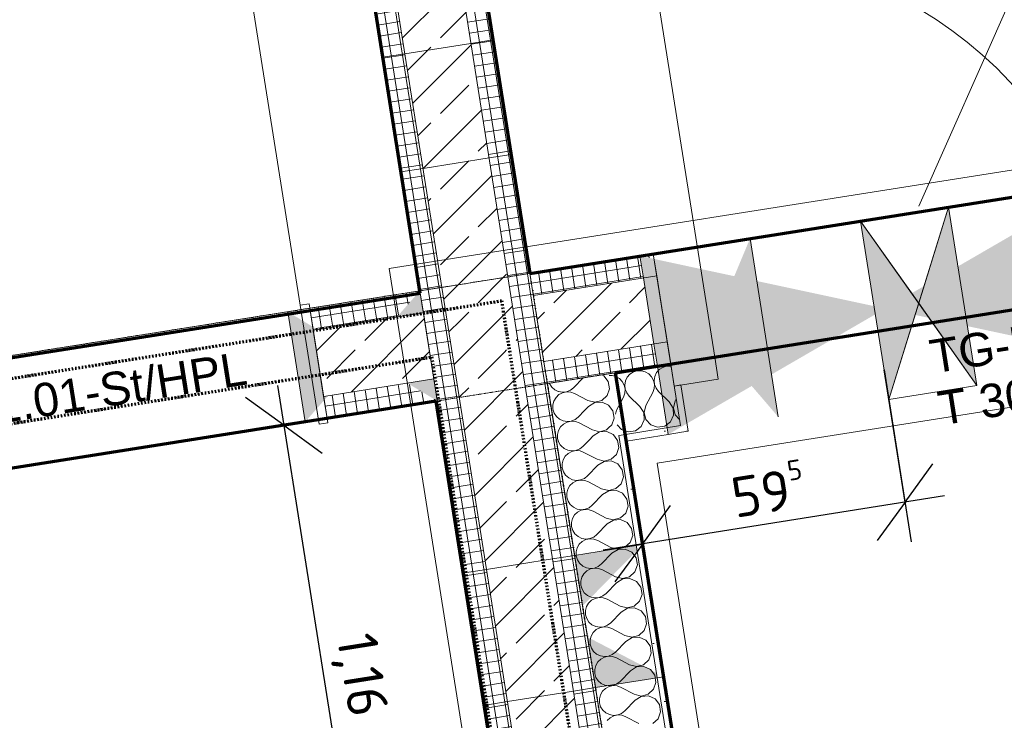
# Model space of a CAD drawing. Header units: millimetres. Extents: x 1523 to 74423, y -42059 to 10268.
# Tile 40 of 77: x 39828 to 42036, y -23295 to -21724. Entities that reach past the tile are written whole.
import ezdxf

# ---------------------------------------------------------------- set-up
doc = ezdxf.new("R2010")
doc.units = ezdxf.units.MM
for name, pattern in [('_Projekt 07 -  _  -  _  -  _  -', [7.5, 3.5, -2, 0, -2]), ('CAx_nichtHalbton', [20001.0584, 10000, -0.5292, 10000, -0.5292]), ('IMPORT-STRICHPUNKT _7_', [20, 10, -5, 0, -5]), ('Verdeckt 2x', [3.572, 2.3813, -1.1907])]:
    doc.linetypes.add(name, pattern=pattern)
for name, color, linetype, lineweight, true_color in [('90 A--Achsraster _1_50_', 7, 'IMPORT-STRICHPUNKT _7_', 13, 0x656565), ('AD', 1, 'Continuous', 13, 0xff0000), ('Neubau_10 A--Wand innen _tragend_', 7, 'Continuous', 13, 0x656565), ('Neubau_20 A--Gründungsbelag', 7, 'Continuous', 13, 0x656565), ('Sockelbeschichtung Sprühnebel', 7, 'Continuous', 13, 0x656565), ('Xref_706_5_--_ÜP_-1_000_16_Übersichtsplan UG_IFC 2025_01_13_dwg', 7, 'Continuous', 13, 0x767676), ('XX', 7, 'Continuous', 18, 0x804040)]:
    doc.layers.add(name, color=color, linetype=linetype, lineweight=lineweight, true_color=true_color)
for name, color, linetype, lineweight in [('AD_Detail', 7, 'Continuous', 13), ('Ax-50_BM-Bem', 7, 'Continuous', 9), ('Ax_BM-Bem', 7, 'Continuous', 9), ('GB_HLS-OBJ', 7, 'Continuous', 18), ('M-EQPM-___-IDEN', 7, 'Continuous', 9)]:
    doc.layers.add(name, color=color, linetype=linetype, lineweight=lineweight)
doc.styles.add('Arial', font='arial.ttf', dxfattribs={"height": 75})
doc.styles.add('ISOCPEUR_2', font='isocpeur.ttf', dxfattribs={"height": 90})
doc.dimstyles.new('KI_1_8_mm_Isocpeur__cm_m__Aufrundung_auf_5_mm_ELT_Gesamtbemaßung', dxfattribs={"dimscale": 304.8, "dimtxt": 89.638306, "dimasz": 0.492126, "dimexe": 0.295276, "dimexo": 0.0625, "dimgap": 0.049213, "dimtad": 1, "dimdec": 1, "dimlfac": 0.1, "dimrnd": 0.5, "dimdsep": 46, "dimtxsty": 'ISOCPEUR_2', "dimblk1": 'OBLIQUE', "dimblk2": 'OBLIQUE', "dimsah": 1, "dimcen": 0.09, "dimdle": 0.295276, "dimadec": 0, "dimazin": 0, "dimtfac": 1, "dimtdec": 4, "dimtix": 1, "dimtmove": 0, "dimatfit": 3, "dimfxl": 0.984252, "dimfxlon": 1, "dimtvp": 1, "dimtfill": 1, "dimtolj": 1, "dimtzin": 0, "dimlwd": 25, "dimlwe": 25, "dimarcsym": 2})
doc.dimstyles.new('KI_1_8_mm_Isocpeur__cm_m__Aufrundung_auf_5_mm_ELT_Gesamtbemaßung_1', dxfattribs={"dimscale": 304.8, "dimtxt": 89.638306, "dimasz": 0.492126, "dimexe": 0.295276, "dimexo": 0.0625, "dimgap": 0.049213, "dimtad": 1, "dimlfac": 0.001, "dimrnd": 0.005, "dimzin": 0, "dimdsep": 46, "dimtxsty": 'ISOCPEUR_2', "dimblk1": 'OBLIQUE', "dimblk2": 'OBLIQUE', "dimsah": 1, "dimcen": 0.09, "dimdle": 0.295276, "dimadec": 0, "dimazin": 0, "dimtfac": 1, "dimtdec": 4, "dimtix": 1, "dimtmove": 0, "dimatfit": 3, "dimfxl": 0.984252, "dimfxlon": 1, "dimtvp": 1, "dimtfill": 1, "dimtolj": 1, "dimtzin": 0, "dimlwd": 25, "dimlwe": 25, "dimarcsym": 2})
pattern_1 = [(185.336, (0, 0), (-2.324905, 24.8916616), []), (275.336, (0, 0), (24.8916616, 2.324905), [])]
pattern_2 = [(131.336, (0, 0), (90.10192, 79.25683), []), (131.336, (-45.05, -39.63), (90.10192, 79.25683), [90, -30])]
pattern_3 = [(95.336, (0, 0), (24.8916616, 2.324905), []), (185.336, (0, 0), (-2.324905, 24.8916616), [])]
pattern_4 = [(86.336, (0, 0), (-86.42598, 5.53439), [0, -50]), (86.336, (-41.615, 27.72), (-86.42598, 5.53439), [0, -50])]

# ---------------------------------------------------------------- blocks, each defined once
blk = doc.blocks.new('SuD_WD_RB Allgemein - SuD_WD_RB Allgemein-38592262-SuD_-1UG gesamt Plot  - Blatt 1')
at = {"layer": 'AD', "lineweight": 18}
blk.add_hatch(color=256, dxfattribs=at).paths.add_polyline_path([(0, -100), (-202.5, 0), (-405, -100)])
at = {"layer": 'AD_Detail', "lineweight": 18, "true_color": 0xff0000}
blk.add_hatch(color=1, dxfattribs=at).paths.add_polyline_path([(0, 100), (-405, 100), (-202.5, 0)])
at = {"layer": 'AD', "color": 7}
for p, q in [((-405, -100), (0, 100)), ((-405, 100), (0, -100)), ((-405, -100), (-405, 100)), ((-405, 100), (0, 100)), ((0, 100), (0, -100)), ((0, -100), (-405, -100))]:
    blk.add_line(p, q, dxfattribs=at)
at = {"layer": 'AD_Detail'}
for p, q in [((0, 100), (-405, 100)), ((-405, 100), (-202.5, 0)), ((-202.5, 0), (0, 100)), ((-202.5, 0), (-405, -100)), ((0, -100), (-202.5, 0)), ((-405, -100), (0, -100))]:
    blk.add_line(p, q, dxfattribs=at)
blk = doc.blocks.new('Xref_706_5_--_ÜP_-1_000_11_Übersichtsplan UG_IFC 2024_09_30_dwg__X81-41959647-SuD_-1UG gesamt Plot  - Blatt 1')
at = {"layer": 'Neubau_10 A--Wand innen _tragend_', "color": 9, "true_color": 0xcbcbcb, "flags": 128}
for points in [[(12770.4, -89115.2), (12773, -89110.9), (12786.9, -89102.6), (12803.1, -89101.8), (12817.8, -89108.8), (12827.4, -89121.9), (12829.7, -89138), (12824.1, -89153.2), (12805.3, -89180.8), (12801.3, -89189), (12799.6, -89198.1), (12800.5, -89207.2), (12801.8, -89210.7)], [(12890.2, -89113.7), (12884.4, -89105.7), (12869.7, -89098.7), (12853.5, -89099.5), (12839.5, -89107.8), (12831.2, -89121.7), (12830.4, -89137.9), (12837.4, -89152.6), (12845.6, -89162.6)], [(12796.6, -89216.5), (12796.8, -89216.1), (12799.3, -89207.3), (12799.3, -89198.1), (12796.8, -89189.3), (12792, -89181.4), (12772.4, -89157.6)], [(12776, -89234.4), (12776.9, -89234.2), (12783.3, -89231.1)]]:
    blk.add_lwpolyline(points, dxfattribs=at)
blk = doc.blocks.new('Xref_706_5_--_ÜP_-1_000_11_Übersichtsplan UG_IFC 2024_09_30_dwg__X82-41959648-SuD_-1UG gesamt Plot  - Blatt 1')
at = {"layer": 'Neubau_10 A--Wand innen _tragend_', "color": 9, "true_color": 0xcbcbcb, "flags": 128}
for points in [[(13524.6, -89147.3), (13529.4, -89155.1), (13531.9, -89164), (13531.9, -89173.2), (13529.3, -89182), (13524.5, -89189.8), (13517.7, -89196), (13509.4, -89200.1), (13500.4, -89201.8), (13491.2, -89201), (13482.7, -89197.6), (13475.3, -89192.1), (13469.8, -89184.8), (13466.4, -89176.2), (13465.6, -89167.1), (13467.2, -89158), (13471.3, -89149.8), (13490, -89122.2), (13495.6, -89107), (13493.3, -89090.9), (13483.7, -89077.8), (13469.1, -89070.8), (13452.8, -89071.5), (13438.9, -89079.9), (13430.5, -89093.8), (13429.8, -89110), (13436.7, -89124.7), (13458, -89150.4)], [(13541.9, -89189), (13536.4, -89181.7), (13533, -89173.1), (13532.1, -89164), (13533.8, -89154.9), (13537.9, -89146.7), (13556.6, -89119.1)], [(13559.9, -89087.8), (13550.3, -89074.7), (13535.7, -89067.7), (13519.4, -89068.4), (13505.5, -89076.8), (13497.1, -89090.7), (13496.4, -89106.9), (13503.3, -89121.6), (13524.6, -89147.3)], [(12910, -89102.4), (12920.1, -89096.4), (12936.3, -89095.6), (12951, -89102.6), (12960.6, -89115.7), (12962.8, -89131.8), (12957.3, -89147), (12938.5, -89174.6), (12934.5, -89182.8), (12932.8, -89191.9), (12933.7, -89201), (12937, -89209.6), (12942.6, -89216.9), (12949.9, -89222.5), (12958.5, -89225.8), (12967.6, -89226.6), (12976.7, -89224.9), (12984.9, -89220.8), (12991.7, -89214.6), (12996.6, -89206.8), (12999.1, -89198), (12999.1, -89188.8), (12996.6, -89179.9), (12991.8, -89172.1)], [(13058.4, -89169), (13063.2, -89176.8), (13065.7, -89185.7), (13065.7, -89194.9), (13063.2, -89203.7), (13058.3, -89211.5), (13051.5, -89217.7), (13043.3, -89221.8), (13034.2, -89223.5), (13025.1, -89222.7), (13016.5, -89219.4), (13009.2, -89213.8), (13003.6, -89206.5), (13000.3, -89197.9), (12999.4, -89188.8), (13001.1, -89179.7), (13005.1, -89171.5), (13023.9, -89143.9), (13029.4, -89128.7), (13027.2, -89112.6), (13017.5, -89099.5), (13002.9, -89092.5), (12986.7, -89093.3), (12972.7, -89101.6), (12964.4, -89115.5), (12963.6, -89131.7), (12970.6, -89146.4), (12991.8, -89172.1)], [(13125, -89165.9), (13129.8, -89173.7), (13132.3, -89182.6), (13132.3, -89191.8), (13129.8, -89200.6), (13124.9, -89208.4), (13118.1, -89214.6), (13109.9, -89218.7), (13100.8, -89220.4), (13091.7, -89219.6), (13083.1, -89216.3), (13075.8, -89210.7), (13070.2, -89203.4), (13066.9, -89194.8), (13066, -89185.7), (13067.6, -89176.6), (13071.7, -89168.4), (13090.5, -89140.8), (13096, -89125.6), (13093.8, -89109.5), (13084.1, -89096.4), (13069.5, -89089.4), (13053.3, -89090.2), (13039.3, -89098.5), (13031, -89112.4), (13030.2, -89128.6), (13037.2, -89143.3), (13058.4, -89169)], [(13125, -89165.9), (13103.8, -89140.2), (13096.8, -89125.5), (13097.6, -89109.3), (13105.9, -89095.4), (13119.9, -89087.1), (13136.1, -89086.3), (13150.7, -89093.3), (13160.3, -89106.4), (13162.6, -89122.5), (13157, -89137.7), (13138.3, -89165.3), (13134.2, -89173.5), (13132.6, -89182.6), (13133.5, -89191.7), (13136.8, -89200.3), (13142.3, -89207.6), (13149.7, -89213.2), (13158.3, -89216.5), (13167.4, -89217.3), (13176.5, -89215.6), (13184.7, -89211.5), (13191.5, -89205.3), (13196.4, -89197.5), (13198.9, -89188.7), (13198.9, -89179.5), (13196.4, -89170.6), (13191.6, -89162.8)], [(13191.6, -89162.8), (13170.4, -89137.1), (13163.4, -89122.4), (13164.2, -89106.2), (13172.5, -89092.3), (13186.5, -89084), (13202.7, -89083.2), (13217.3, -89090.2), (13226.9, -89103.3), (13229.2, -89119.4), (13223.6, -89134.6), (13204.9, -89162.2), (13200.8, -89170.4), (13199.2, -89179.5), (13200, -89188.6), (13203.4, -89197.2), (13208.9, -89204.5), (13216.3, -89210.1), (13224.9, -89213.4), (13234, -89214.2), (13243.1, -89212.5), (13251.3, -89208.4), (13258.1, -89202.2), (13263, -89194.4), (13265.5, -89185.6), (13265.5, -89176.4), (13263, -89167.5), (13258.2, -89159.7)], [(13324.8, -89156.6), (13329.6, -89164.4), (13332.1, -89173.3), (13332.1, -89182.5), (13329.5, -89191.3), (13324.7, -89199.1), (13317.9, -89205.3), (13309.7, -89209.4), (13300.6, -89211.1), (13291.5, -89210.3), (13282.9, -89207), (13275.5, -89201.4), (13270, -89194.1), (13266.6, -89185.5), (13265.8, -89176.4), (13267.4, -89167.3), (13271.5, -89159.1), (13290.2, -89131.5), (13295.8, -89116.3), (13293.5, -89100.2), (13283.9, -89087.1), (13269.3, -89080.1), (13253.1, -89080.9), (13239.1, -89089.2), (13230.8, -89103.1), (13230, -89119.3), (13237, -89134), (13258.2, -89159.7)], [(13458, -89150.4), (13462.8, -89158.2), (13465.3, -89167.1), (13465.3, -89176.3), (13462.7, -89185.1), (13457.9, -89192.9), (13451.1, -89199.1), (13442.9, -89203.2), (13433.8, -89204.9), (13424.7, -89204.1), (13416.1, -89200.7), (13408.7, -89195.2), (13403.2, -89187.9), (13399.8, -89179.3), (13399, -89170.2), (13400.6, -89161.1), (13404.7, -89152.9), (13423.4, -89125.3), (13429, -89110.1), (13426.7, -89094), (13417.1, -89080.9), (13402.5, -89073.9), (13386.2, -89074.6), (13372.3, -89083), (13364, -89096.9), (13363.2, -89113.1), (13370.2, -89127.8), (13391.4, -89153.5), (13396.2, -89161.3), (13398.7, -89170.2), (13398.7, -89179.4), (13396.1, -89188.2), (13391.3, -89196), (13384.5, -89202.2), (13376.3, -89206.3), (13367.2, -89208), (13358.1, -89207.2), (13349.5, -89203.9), (13342.1, -89198.3), (13336.6, -89191), (13333.2, -89182.4), (13332.4, -89173.3), (13334, -89164.2), (13338.1, -89156), (13356.8, -89128.4), (13362.4, -89113.2), (13360.1, -89097.1), (13350.5, -89084), (13335.9, -89077), (13319.6, -89077.8), (13305.7, -89086.1), (13297.4, -89100), (13296.6, -89116.2), (13303.6, -89130.9), (13324.8, -89156.6)], [(12915.7, -89225.3), (12918.3, -89223.9), (12925.1, -89217.8), (12930, -89209.9), (12932.5, -89201.1), (12932.5, -89191.9), (12930, -89183), (12925.2, -89175.2), (12912.6, -89160)]]:
    blk.add_lwpolyline(points, dxfattribs=at)
blk = doc.blocks.new('Xref_706_5_--_ÜP_-1_000_11_Übersichtsplan UG_IFC 2024_09_30_dwg__X83-41959649-SuD_-1UG gesamt Plot  - Blatt 1')
at = {"layer": 'Neubau_10 A--Wand innen _tragend_', "color": 9, "true_color": 0xcbcbcb, "flags": 128}
for points in [[(12890.2, -89113.7), (12894, -89118.8), (12896.3, -89134.9), (12890.7, -89150.1), (12871.9, -89177.7), (12867.9, -89185.9), (12866.2, -89195), (12867.1, -89204.1), (12870.4, -89212.7), (12876, -89220), (12883.3, -89225.6), (12891.9, -89228.9), (12901.1, -89229.7), (12910.1, -89228), (12915.7, -89225.3)], [(12910, -89102.4), (12906.1, -89104.7), (12897.8, -89118.6), (12897, -89134.8), (12904, -89149.5), (12912.6, -89160)], [(12801.8, -89210.7), (12803.8, -89215.8), (12809.4, -89223.1), (12816.7, -89228.7), (12825.3, -89232), (12834.5, -89232.8), (12843.5, -89231.1), (12851.7, -89227), (12858.5, -89220.9), (12863.4, -89213), (12865.9, -89204.2), (12865.9, -89195), (12863.4, -89186.2), (12858.6, -89178.3), (12845.6, -89162.6)], [(12783.3, -89231.1), (12785.1, -89230.1), (12791.9, -89224), (12796.6, -89216.5)]]:
    blk.add_lwpolyline(points, dxfattribs=at)
blk = doc.blocks.new('Xref_706_5_--_ÜP_-1_000_11_Übersichtsplan UG_IFC 2024_09_30_dwg_Tür Ol 1-Fl 27_3-41959623-SuD_-1UG gesamt Plot  - Blatt 1')
at = {"layer": 'Neubau_10 A--Wand innen _tragend_', "color": 9, "true_color": 0xcbcbcb}
blk.add_line((610, 10), (610, 1230), dxfattribs=at)
at = {"layer": 'Neubau_10 A--Wand innen _tragend_', "color": 9, "true_color": 0xcbcbcb, "flags": 128}
for points in [[(-630, -260), (-610, -260), (-610, 10), (-630, 10)], [(-630, -250), (-630, -200), (-630, -50), (-630, 0), (-630, -50), (-630, -200)], [(630, -260), (610, -260), (610, 10), (630, 10)], [(630, -250), (630, -200), (630, -50), (630, 0), (630, -50), (630, -200)]]:
    blk.add_lwpolyline(points, close=True, dxfattribs=at)
at = {"layer": 'Neubau_10 A--Wand innen _tragend_', "color": 9, "true_color": 0xcbcbcb}
blk.add_arc((610, 10), 1220, 90, 180, dxfattribs=at)
blk = doc.blocks.new('Xref_706_5_--_ÜP_-1_000_11_Übersichtsplan UG_IFC 2024_09_30_dwg__X376-41959948-SuD_-1UG gesamt Plot  - Blatt 1')
at = {"layer": 'Neubau_10 A--Wand innen _tragend_', "color": 9, "true_color": 0xcbcbcb, "flags": 128}
for points in [[(12768, -88959), (12767.8, -88959.6), (12766.9, -88968.8), (12768.6, -88977.8), (12772.7, -88986.1), (12778.9, -88992.9), (12786.7, -88997.7), (12795.6, -89000.3), (12804.7, -89000.3), (12813.6, -88997.8), (12821.4, -88993)], [(12889.3, -88953.3), (12877.8, -88961.7), (12861.8, -88964), (12846.5, -88958.4), (12842.2, -88955.5)], [(12885.8, -89093.6), (12897.1, -89085.3), (12904.1, -89070.6), (12903.4, -89054.4), (12895, -89040.5), (12881.1, -89032.1), (12864.9, -89031.4), (12850.2, -89038.3), (12824.5, -89059.6), (12816.7, -89064.4), (12807.9, -89066.9), (12798.7, -89066.9), (12789.8, -89064.3), (12782, -89059.5), (12775.8, -89052.7), (12771.7, -89044.4), (12770, -89035.4), (12770.9, -89026.2), (12774.2, -89017.7), (12779.7, -89010.3), (12787, -89004.8), (12795.6, -89001.4), (12804.8, -89000.5), (12813.8, -89002.2), (12822.1, -89006.3), (12849.6, -89025), (12864.9, -89030.6), (12880.9, -89028.3), (12894, -89018.7), (12901, -89004.1), (12900.3, -88987.8), (12891.9, -88973.9), (12878, -88965.5), (12861.8, -88964.8), (12847.1, -88971.7), (12821.4, -88993)], [(12861.4, -89094.8), (12852.7, -89091.6), (12825.2, -89072.9), (12816.9, -89068.8), (12807.9, -89067.1), (12798.7, -89068), (12790.1, -89071.4), (12782.8, -89076.9), (12777.3, -89084.3), (12774, -89092.8), (12773.4, -89098.9)]]:
    blk.add_lwpolyline(points, dxfattribs=at)
blk = doc.blocks.new('Xref_706_5_--_ÜP_-1_000_11_Übersichtsplan UG_IFC 2024_09_30_dwg_Tür Ol 2-Fl 27_7-41959951-SuD_-1UG gesamt Plot  - Blatt 1')
at = {"layer": 'Neubau_10 A--Wand innen _tragend_', "color": 9, "true_color": 0xcbcbcb}
for p, q in [((-905, 0), (-905, 905)), ((905, 0), (905, 905))]:
    blk.add_line(p, q, dxfattribs=at)
at = {"layer": 'Neubau_10 A--Wand innen _tragend_', "color": 9, "true_color": 0xcbcbcb, "flags": 128}
for points in [[(-1005, 250), (-1005, 200), (-1005, 50), (-1005, 0)], [(1005, 250), (1005, 200), (1005, 50), (1005, 0)], [(-1005, -155), (-990, -155), (-990, -50)], [(1005, -155), (990, -155), (990, -50)]]:
    blk.add_lwpolyline(points, dxfattribs=at)
for points in [[(-1005, -50), (-905, -50), (-905, 0), (-1005, 0), (-1005, -50), (-1005, 0)], [(1005, -50), (905, -50), (905, 0), (1005, 0), (1005, -50), (1005, 0)]]:
    blk.add_lwpolyline(points, close=True, dxfattribs=at)
at = {"layer": 'Neubau_10 A--Wand innen _tragend_', "color": 9, "true_color": 0xcbcbcb}
for centre, start, end in [((-905, 0), 360, 90), ((905, 0), 90, 180)]:
    blk.add_arc(centre, 905, start, end, dxfattribs=at)
blk = doc.blocks.new('Xref_706_5_--_ÜP_-1_000_11_Übersichtsplan UG_IFC 2024_09_30_dwg_Standard-Rastermarker_7-V4-SuD_-1UG gesamt Plot  - Blatt 1')
at = {"layer": '90 A--Achsraster _1_50_', "color": 9, "true_color": 0xcbcbcb}
blk.add_line((0, 0), (53642.7, 0), dxfattribs=at)
blk = doc.blocks.new('Xref_706_5_--_ÜP_-1_000_11_Übersichtsplan UG_IFC 2024_09_30_dwg_Standard-Rastermarker_12-41960565-SuD_-1UG gesamt Plot  - Blatt 1')
at = {"layer": '90 A--Achsraster _1_50_', "color": 9, "true_color": 0xcbcbcb}
blk.add_line((111.6, 0), (28500, 0), dxfattribs=at)
blk = doc.blocks.new('Xref_706_5_--_ÜP_-1_000_16_Übersichtsplan UG_IFC 2025_01_13_dwg-35469238-SuD_-1UG gesamt Plot  - Blatt 1')
at = {"layer": 'Neubau_10 A--Wand innen _tragend_', "true_color": 0xededed}
h = blk.add_hatch(color=7, dxfattribs=at)
h.paths.add_polyline_path([(16949.9, -87238.9), (16546.7, -87276.5), (16713.3, -87611.7), (16848.3, -87599.1), (16854.1, -87578.3)])
h.paths.add_polyline_path([(16824.4, -87683.8), (16790.1, -87704.9), (16815.7, -87714.7), (16817.9, -87706.7)])
h.paths.add_polyline_path([(16790.1, -87704.9), (16752.5, -87690.5), (16766.7, -87719.3)])
for points in [[(17047.6, -88284.3), (16808.7, -87803.6), (16790.1, -87805.4), (16644.3, -88322), (17032.6, -88285.7)], [(17603.6, -88483.2), (17590.6, -88343.8), (17579.5, -88344.9), (17489.3, -88493.9), (17505.1, -88492.4)], [(17419.2, -88500.4), (17302.9, -88370.7), (17291.9, -88371.7), (17304.9, -88511.1)], [(16967.6, -89095), (16912.3, -89039.9), (16913.2, -89049.9), (16763.8, -89063.8), (16762.9, -89053.9), (16718.7, -89118.3), (16910, -89100.4)]]:
    blk.add_hatch(color=7, dxfattribs=at).paths.add_polyline_path(points)
h = blk.add_hatch(color=7, dxfattribs=at)
h.paths.add_polyline_path([(17024.3, -88035.4), (16928.3, -88044.4), (16951.2, -88090.5), (17012.8, -88044.1)])
h.paths.add_polyline_path([(16717.1, -88064.1), (16621.1, -88073.1), (16703.1, -88113.7), (16714.2, -88074.5)])
at = {"layer": 'Neubau_10 A--Wand innen _tragend_', "true_color": 0xcbcbcb}
h = blk.add_hatch(dxfattribs=at)
h.set_pattern_fill('FP_12', color=9, style=0, pattern_type=2)
h.set_pattern_definition(pattern_4)
h.paths.add_polyline_path([(20139.4, -88105.8), (20138, -88090.8), (17056.4, -88378.7), (17057.8, -88393.6), (18057.1, -88300.2), (18055.7, -88285.4), (18059, -88300.1), (18105.1, -88295.8), (18105.5, -88280.7), (18106.9, -88295.6), (20137, -88106)])
h = blk.add_hatch(dxfattribs=at)
h.set_pattern_fill('FP_10', color=9, style=0, pattern_type=2)
h.set_pattern_definition(pattern_1)
h.paths.add_polyline_path([(20157, -88294.9), (20152.4, -88245.1), (18119.9, -88435), (18124.6, -88484.8), (20149.2, -88295.7)])
h.paths.add_polyline_path([(18100, -88487.1), (18099.4, -88484.7), (18099.4, -88487.1)])
h.paths.add_polyline_path([(18099.4, -88484.7), (18100.9, -88436.8), (18089.2, -88437.9), (18099.4, -88484.7)])
h.paths.add_polyline_path([(18074.8, -88489.4), (18070.1, -88439.6), (16916.5, -88547.4), (16871.3, -88601.8), (18074.8, -88489.4)])
h = blk.add_hatch(dxfattribs=at)
h.set_pattern_fill('FP_12', color=9, style=0, pattern_type=2)
h.set_pattern_definition(pattern_4)
h.paths.add_polyline_path([(17044.8, -88254.2), (17043.4, -88239.3), (17026, -88240.9), (17033.2, -88255.3)])
h = blk.add_hatch(dxfattribs=at)
h.set_pattern_fill('FP_12', color=9, style=0, pattern_type=2)
h.set_pattern_definition(pattern_4)
h.paths.add_polyline_path([(17047.6, -88284.3), (17044.8, -88254.2), (17033.2, -88255.3), (17043.4, -88275.9)])
h.paths.add_polyline_path([(17056.4, -88378.7), (17047.6, -88284.3), (17032.6, -88285.7), (17041.5, -88380.1), (17043.8, -88379.8)])
h = blk.add_hatch(dxfattribs=at)
h.set_pattern_fill('FP_11', color=9, style=0, pattern_type=2)
h.set_pattern_definition(pattern_3)
h.paths.add_polyline_path([(16644.3, -88322), (16653.1, -88290.8), (16641.5, -88291.9)])
h.paths.add_polyline_path([(16717.3, -88566), (16694.1, -88317.3), (16644.3, -88322), (16667.6, -88570.7), (16707, -88567)])
h = blk.add_hatch(dxfattribs=at)
h.set_pattern_fill('FP_5', color=9, style=0, pattern_type=2)
h.set_pattern_definition(pattern_2)
h.paths.add_polyline_path([(20171, -88444.3), (20157, -88294.9), (18124.6, -88484.8), (18138.5, -88634.1), (20147.3, -88446.5)])
h.paths.add_polyline_path([(18132.3, -88634.7), (18100, -88487.1), (18099.4, -88487.1), (18094.9, -88638.2), (18096.6, -88638)])
h.paths.add_polyline_path([(18088.7, -88638.8), (18074.8, -88489.4), (16871.3, -88601.8), (16735.9, -88765.1), (18082.6, -88639.4)])
h = blk.add_hatch(dxfattribs=at)
h.set_pattern_fill('FP_11', color=9, style=0, pattern_type=2)
h.set_pattern_definition(pattern_3)
h.paths.add_polyline_path([(16916.5, -88547.4), (16893.2, -88298.7), (16843.5, -88303.4), (16866.7, -88552.1), (16874.6, -88551.3)])
h = blk.add_hatch(dxfattribs=at)
h.set_pattern_fill('FP_5', color=9, style=0, pattern_type=2)
h.set_pattern_definition(pattern_2)
h.paths.add_polyline_path([(16866.7, -88552.1), (16843.5, -88303.4), (16694.1, -88317.3), (16717.3, -88566), (16822.5, -88556.2)])
h = blk.add_hatch(dxfattribs=at)
h.set_pattern_fill('FP_10', color=9, style=0, pattern_type=2)
h.set_pattern_definition(pattern_1)
h.paths.add_polyline_path([(20175.6, -88494.1), (20171, -88444.3), (18138.5, -88634.1), (18143.2, -88683.9), (20167.8, -88494.8)])
h.paths.add_polyline_path([(18143.1, -88683.9), (18132.3, -88634.7), (18094.9, -88638.2), (18093.4, -88688.6), (18142.7, -88684)])
h.paths.add_polyline_path([(18093.4, -88688.6), (18088.7, -88638.8), (16735.9, -88765.1), (16690.8, -88819.6), (18092.9, -88688.6)])
h = blk.add_hatch(dxfattribs=at)
h.set_pattern_fill('FP_10', color=9, style=0, pattern_type=2)
h.set_pattern_definition(pattern_1)
h.paths.add_polyline_path([(16722, -88615.8), (16717.3, -88566), (16667.6, -88570.7), (16672.2, -88620.4), (16714.1, -88616.5)])
h = blk.add_hatch(dxfattribs=at)
h.set_pattern_fill('FP_10', color=9, style=0, pattern_type=2)
h.set_pattern_definition(pattern_1)
h.paths.add_polyline_path([(16871.3, -88601.8), (16866.7, -88552.1), (16717.3, -88566), (16722, -88615.8), (16863.5, -88602.6)])
h = blk.add_hatch(dxfattribs=at)
h.set_pattern_fill('FP_10', color=9, style=0, pattern_type=2)
h.set_pattern_definition(pattern_1)
h.paths.add_polyline_path([(16916.5, -88547.4), (16866.7, -88552.1), (16871.3, -88601.8), (16910.3, -88554.8)])
h = blk.add_hatch(dxfattribs=at)
h.set_pattern_fill('FP_10', color=9, style=0, pattern_type=2)
h.set_pattern_definition(pattern_1)
h.paths.add_polyline_path([(16672.2, -88620.4), (16667.6, -88570.7), (14974.9, -88728.8), (14979.6, -88778.5), (16664.3, -88621.2)])
h = blk.add_hatch(dxfattribs=at)
h.set_pattern_fill('FP_5', color=9, style=0, pattern_type=2)
h.set_pattern_definition(pattern_2)
h.paths.add_polyline_path([(16871.3, -88601.8), (16722, -88615.8), (16735.9, -88765.1), (16862.8, -88612.1)])
h = blk.add_hatch(dxfattribs=at)
h.set_pattern_fill('FP_5', color=9, style=0, pattern_type=2)
h.set_pattern_definition(pattern_2)
h.paths.add_polyline_path([(16686.2, -88769.8), (16672.2, -88620.4), (14979.6, -88778.5), (14993.5, -88927.9), (16662.5, -88772)])
h = blk.add_hatch(dxfattribs=at)
h.set_pattern_fill('FP_5', color=9, style=0, pattern_type=2)
h.set_pattern_definition(pattern_2)
h.paths.add_polyline_path([(16735.9, -88765.1), (16722, -88615.8), (16672.2, -88620.4), (16686.2, -88769.8), (16712.3, -88767.3)])
h = blk.add_hatch(dxfattribs=at)
h.set_pattern_fill('FP_10', color=9, style=0, pattern_type=2)
h.set_pattern_definition(pattern_1)
h.paths.add_polyline_path([(16690.8, -88819.6), (16686.2, -88769.8), (14993.5, -88927.9), (14998.2, -88977.7), (16690.8, -88819.6), (16683, -88819.1)])
h = blk.add_hatch(dxfattribs=at)
h.set_pattern_fill('FP_10', color=9, style=0, pattern_type=2)
h.set_pattern_definition(pattern_1)
h.paths.add_polyline_path([(16735.9, -88765.1), (16686.2, -88769.8), (16690.8, -88819.6), (16729.8, -88772.6)])
at = {"layer": 'Neubau_10 A--Wand innen _tragend_', "true_color": 0xededed}
h = blk.add_hatch(color=7, dxfattribs=at)
h.paths.add_polyline_path([(16939.7, -88796.3), (16889.9, -88801), (16895.5, -88860.7), (16934.6, -88803.8)])
h.paths.add_polyline_path([(16746.2, -88874.7), (16740.6, -88814.9), (16690.8, -88819.6), (16737.3, -88865.9)])
at = {"layer": 'Neubau_10 A--Wand innen _tragend_', "true_color": 0xcbcbcb}
h = blk.add_hatch(dxfattribs=at)
h.set_pattern_fill('FP_5', color=9, style=0, pattern_type=2)
h.set_pattern_definition(pattern_2)
h.paths.add_polyline_path([(16913.2, -89049.9), (16889.9, -88801), (16740.6, -88814.9), (16763.8, -89063.8), (16873.8, -89053.6)])
h = blk.add_hatch(dxfattribs=at)
h.set_pattern_fill('FP_11', color=9, style=0, pattern_type=2)
h.set_pattern_definition(pattern_3)
h.paths.add_polyline_path([(16963, -89045.2), (16939.7, -88796.3), (16895.5, -88860.7), (16912.3, -89039.9), (16921.5, -89049.1)])
h = blk.add_hatch(dxfattribs=at)
h.set_pattern_fill('FP_11', color=9, style=0, pattern_type=2)
h.set_pattern_definition(pattern_3)
h.paths.add_polyline_path([(16762.9, -89053.9), (16746.2, -88874.7), (16690.8, -88819.6), (16714.1, -89068.5), (16755.5, -89064.6), (16756.4, -89063.4)])
at = {"layer": 'Neubau_10 A--Wand innen _tragend_', "color": 9, "true_color": 0xcbcbcb}
for p, q in [((16982.4, -87586.5), (16579.2, -87624.2)), ((16597.8, -87823.3), (17001, -87785.7)), ((17024.3, -88035.4), (16621.1, -88073.1)), ((16866.7, -88552.1), (16840.7, -88273.3)), ((16717.3, -88566), (16691.3, -88287.2)), ((16644.3, -88322), (16667.6, -88570.7)), ((16913.2, -89049.9), (16889.9, -88801)), ((16763.8, -89063.8), (16740.6, -88814.9)), ((16718.7, -89118.3), (16967.6, -89095))]:
    blk.add_line(p, q, dxfattribs=at)
at = {"layer": 'Neubau_10 A--Wand innen _tragend_', "color": 9, "true_color": 0xcbcbcb, "flags": 128}
for points in [[(14993.5, -88927.9), (16686.2, -88769.8), (22013, -88272.2), (22226.9, -90562.3), (22238.5, -90686.7), (22239.9, -90701.7), (22593.4, -90668.6), (22592, -90653.7), (22580.3, -90529.2), (22333.4, -87885.8), (22318.5, -87887.1), (20138, -88090.8), (18105.5, -88280.7)], [(16940.2, -88264), (16938.8, -88249), (17043.4, -88239.3), (17044.8, -88254.2), (17047.6, -88284.3), (17032.6, -88285.7), (16893.2, -88298.7), (16843.5, -88303.4), (16694.1, -88317.3), (16644.3, -88322), (16641.5, -88291.9), (17029.8, -88255.6), (17041.5, -88380.1), (17042.8, -88395), (22319.9, -87902.1), (22565.4, -90530.6), (22577, -90655.1), (22188.7, -90691.4)], [(22437.6, -90668.1), (22426, -90543.7), (22193.5, -88054.5), (16667.6, -88570.7), (16672.2, -88620.4), (16686.2, -88769.8), (16690.8, -88819.6), (17328.2, -88760)], [(22387.9, -90672.8), (22376.2, -90548.3), (22148.4, -88108.9), (16672.2, -88620.4), (14979.6, -88778.5)], [(16890.4, -88268.6), (16903.5, -88408), (16916.5, -88547.4)], [(17047.6, -88284.3), (17056.4, -88378.7), (17290.5, -88356.8), (17291.9, -88371.7), (17304.9, -88511.1), (17309.6, -88560.9), (17323.5, -88710.3), (17328.2, -88760), (17626.9, -88732.1)], [(17589.2, -88328.9), (18055.7, -88285.3), (18057.1, -88300.3), (18070.1, -88439.6), (18074.8, -88489.4), (18088.7, -88638.8), (18093.4, -88688.6), (18143.2, -88683.9)], [(18093.4, -88688.6), (17626.9, -88732.1), (17622.2, -88682.4), (17608.3, -88533), (17603.6, -88483.2), (17590.6, -88343.8), (17589.2, -88328.9), (17290.5, -88356.8)], [(16139.9, -88619.9), (16144.5, -88669.7), (16158.5, -88819.1), (16163.1, -88868.9), (16422, -88844.7), (16690.8, -88819.6), (16667.6, -88570.7), (16398.7, -88595.8)], [(16422, -88844.7), (16417.3, -88794.9), (16403.4, -88645.5), (16398.7, -88595.8), (16139.9, -88619.9), (14974.9, -88728.8), (14998.2, -88977.7), (16163.1, -88868.9)], [(16963, -89045.2), (16939.7, -88796.3), (16889.9, -88801), (16740.6, -88814.9), (16690.8, -88819.6), (16714.1, -89068.5), (16963, -89045.2)]]:
    blk.add_lwpolyline(points, dxfattribs=at)
at = {"layer": 'Neubau_20 A--Gründungsbelag', "color": 9, "true_color": 0xcbcbcb, "flags": 128}
for points in [[(13969.1, -56992.6), (15254.1, -70749.9), (15005.2, -70773.1), (15122.3, -72027.7), (15371.3, -72004.4), (16703.5, -86267.3), (16454.6, -86290.6), (16641.5, -88291.9), (16890.4, -88268.6), (16916.5, -88547.4), (22193.5, -88054.5), (22437.6, -90668.1), (22188.7, -90691.4), (22375.7, -92692.7), (22624.6, -92669.4), (23571.2, -102803.9)], [(18077.2, -94557.3), (20505.4, -94712.8), (20112.7, -90508.6), (19926.7, -88517.3), (16939.7, -88796.3), (16963, -89045.2), (16714.1, -89068.5), (16831.2, -90323), (17080.2, -90299.8), (17125.7, -90787.7), (17125.7, -90787.6), (17149, -91036.6), (12469.3, -91473.7), (12725.4, -94214.7)]]:
    blk.add_lwpolyline(points, dxfattribs=at)
for points in [[(12236.8, -88984.5), (16667.6, -88570.7), (16195.1, -83512.7), (14751.4, -83647.5), (14433.3, -80242.4), (13437.7, -80335.4), (13344.7, -79339.7), (11353.3, -79525.7), (11409.1, -80123.1), (12404.8, -80030.1), (12497.8, -81025.8), (11502.1, -81118.8)], [(12675.1, -91203.4), (16876.8, -90810.9), (16690.8, -88819.6), (12489.1, -89212)]]:
    blk.add_lwpolyline(points, close=True, dxfattribs=at)
at = {"layer": 'Sockelbeschichtung Sprühnebel', "color": 9, "true_color": 0xcbcbcb, "flags": 128}
for points in [[(22552.8, -95234.7), (21913.7, -88392), (16636.6, -88884.9), (13655.8, -56972.6)], [(14105.5, -57001.4), (15333.6, -70149.9), (15413.3, -70142.4), (17110.5, -88313.3), (22387.6, -87820.4), (23085.7, -95294.5), (22931.4, -95308.9), (23637.6, -102869.5), (23263.1, -102839), (23043.5, -100488.1)]]:
    blk.add_lwpolyline(points, dxfattribs=at)
for name, p, rotation in [('Xref_706_5_--_ÜP_-1_000_11_Übersichtsplan UG_IFC 2024_09_30_dwg_Standard-Rastermarker_7-V4-SuD_-1UG gesamt Plot  - Blatt 1', (18705.3, -110386.7), 95.33628353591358), ('Xref_706_5_--_ÜP_-1_000_11_Übersichtsplan UG_IFC 2024_09_30_dwg_Standard-Rastermarker_12-41960565-SuD_-1UG gesamt Plot  - Blatt 1', (33323.2, -87014.9), 185.3362835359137), ('Xref_706_5_--_ÜP_-1_000_11_Übersichtsplan UG_IFC 2024_09_30_dwg__X82-41959648-SuD_-1UG gesamt Plot  - Blatt 1', (0, 0), 2.668141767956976), ('Xref_706_5_--_ÜP_-1_000_11_Übersichtsplan UG_IFC 2024_09_30_dwg__X376-41959948-SuD_-1UG gesamt Plot  - Blatt 1', (0, 0), 2.668141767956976), ('Xref_706_5_--_ÜP_-1_000_11_Übersichtsplan UG_IFC 2024_09_30_dwg__X81-41959647-SuD_-1UG gesamt Plot  - Blatt 1', (0, 0), 2.668141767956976), ('Xref_706_5_--_ÜP_-1_000_11_Übersichtsplan UG_IFC 2024_09_30_dwg__X83-41959649-SuD_-1UG gesamt Plot  - Blatt 1', (0, 0), 2.668141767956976), ('Xref_706_5_--_ÜP_-1_000_11_Übersichtsplan UG_IFC 2024_09_30_dwg_Tür Ol 1-Fl 27_3-41959623-SuD_-1UG gesamt Plot  - Blatt 1', (16772.6, -89695.8), 95.33628353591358)]:
    blk.add_blockref(name, p, dxfattribs=dict(rotation=rotation))
at = {"extrusion": (0, 0, -1), "zscale": -0.9999999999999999, "rotation": 264.6637164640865}
blk.add_blockref('Xref_706_5_--_ÜP_-1_000_11_Übersichtsplan UG_IFC 2024_09_30_dwg_Tür Ol 2-Fl 27_7-41959951-SuD_-1UG gesamt Plot  - Blatt 1', (-16797, -87268), dxfattribs=at)
at = {"layer": 'Neubau_10 A--Wand innen _tragend_', "char_height": 75, "attachment_point": 1, "rotation": 95.3363, "line_spacing_factor": 0.941778, "style": 'Arial'}
for s, insert, width in [('TG-U 001.04-St/St', (16874.6, -87690.2), 1036.66), ('T 30-S', (16991.9, -87679.2), 375.548), ('A-U 001.01-St/HPL', (16884, -90115.7), 1071.552)]:
    blk.add_mtext(s, dxfattribs=dict(at, insert=insert, width=width))
blk = doc.blocks.new('DIMBLOCK8-SuD_-1UG gesamt Plot  - Blatt 1')
at = {"layer": 'Ax-50_BM-Bem', "lineweight": 25}
for p, q in [((40406.6, -22544.8), (40616, -23867)), ((40716.9, -22586.8), (40331.7, -22647.8)), ((40420.6, -22633.7), (40334.8, -22571.4)), ((40420.6, -22633.7), (40716.9, -22586.8)), ((40420.6, -22633.7), (40506.4, -22696.1)), ((40898.2, -23731.2), (40513, -23792.2)), ((40601.9, -23778.1), (40516.1, -23715.8)), ((40601.9, -23778.1), (40898.2, -23731.2)), ((40601.9, -23778.1), (40687.7, -23840.5))]:
    blk.add_line(p, q, dxfattribs=at)
at = {"layer": 'Ax-50_BM-Bem', "color": 0, "lineweight": 25, "insert": (40627.8, -23094.4), "char_height": 90, "width": 220.506, "attachment_point": 1, "rotation": 279.0002, "line_spacing_factor": 1.149209, "style": 'ISOCPEUR_2', "bg_fill": 3, "box_fill_scale": 1.25, "bg_fill_color": 256, "bg_fill_true_color": 13158600, "bg_fill_transparency": 0}
blk.add_mtext('1,16', dxfattribs=at)
blk = doc.blocks.new('_Oblique')
at = {"color": 0, "linetype": 'ByBlock', "lineweight": -2}
blk.add_line((-0.5, -0.5), (0.5, 0.5), dxfattribs=at)
blk = doc.blocks.new('DIMBLOCK18-SuD_-1UG gesamt Plot  - Blatt 1')
at = {"layer": 'Ax-50_BM-Bem', "lineweight": 25}
for p, q in [((41766.8, -22509.7), (41827.8, -22894.9)), ((41813.7, -22806.1), (41766.8, -22509.7)), ((41813.7, -22806.1), (41876.1, -22720.2)), ((41902.6, -22792), (41136.6, -22913.3)), ((41813.7, -22806.1), (41751.4, -22891.9)), ((41272.4, -23195.5), (41211.4, -22810.3)), ((41225.5, -22899.2), (41287.8, -22813.4)), ((41225.5, -22899.2), (41163.1, -22985)), ((41225.5, -22899.2), (41272.4, -23195.5))]:
    blk.add_line(p, q, dxfattribs=at)
at = {"layer": 'Ax-50_BM-Bem', "color": 0, "lineweight": 25, "insert": (41416.1, -22734.8), "char_height": 90, "width": 201.144, "attachment_point": 1, "rotation": 9, "line_spacing_factor": 1.149209, "style": 'ISOCPEUR_2', "bg_fill": 3, "box_fill_scale": 1.25, "bg_fill_color": 256, "bg_fill_true_color": 13158600, "bg_fill_transparency": 0}
blk.add_mtext('59\\A2\\H0.5x;\\S5^  ;\\H2x;', dxfattribs=at)

msp = doc.modelspace()

# ---------------------------------------------------------------- linework, layer by layer
at = {"layer": 'M-EQPM-___-IDEN'}
msp.add_line((41844.344, -22142.409), (42396.082, -20903.141), dxfattribs=at)
at = {"layer": 'XX', "color": 7, "linetype": 'CAx_nichtHalbton', "lineweight": 70, "true_color": 0xffffff}
for p, q in [((41164.763, -22515.866), (72313.612, -17582.373)), ((40276.428, -17897.974), (40972.562, -22293.191)), ((40726.438, -22337.231), (40053.754, -18090.174)), ((40972.562, -22293.191), (45990.015, -21498.505)), ((38751.062, -22650.107), (40726.438, -22337.231)), ((43214.054, -35454.583), (41164.763, -22515.866)), ((40762.301, -22579.61), (38530.125, -22933.152)), ((41231.604, -25542.675), (40762.301, -22579.61))]:
    msp.add_line(p, q, dxfattribs=at)
at = {"layer": 'XX', "color": 5, "linetype": '_Projekt 07 -  _  -  _  -  _  -', "lineweight": 70, "true_color": 0x0000ff}
for p, q in [((38511.261, -22734.278), (40908.724, -22354.557)), ((40908.724, -22354.557), (41760.379, -27731.696))]:
    msp.add_line(p, q, dxfattribs=at)
at = {"layer": 'XX', "color": 6, "linetype": '_Projekt 07 -  _  -  _  -  _  -', "lineweight": 70, "true_color": 0xff00ff}
for p, q in [((38456.579, -22844.185), (40751.957, -22480.633)), ((40751.957, -22480.633), (41565.416, -27616.612))]:
    msp.add_line(p, q, dxfattribs=at)
at = {"layer": 'XX', "color": 9, "linetype": 'Verdeckt 2x', "true_color": 0xc0c0c0}
msp.add_line((41288.224, -22496.312), (40498.074, -22621.462), dxfattribs=at)

# ---------------------------------------------------------------- block references
at = {"layer": 'GB_HLS-OBJ', "rotation": 279.0000000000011}
msp.add_blockref('SuD_WD_RB Allgemein - SuD_WD_RB Allgemein-38592262-SuD_-1UG gesamt Plot  - Blatt 1', (41876.022, -22560.145), dxfattribs=at)
at = {"layer": 'Xref_706_5_--_ÜP_-1_000_16_Übersichtsplan UG_IFC 2025_01_13_dwg', "color": 9, "true_color": 0xcbcbcb, "rotation": 273.663716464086}
msp.add_blockref('Xref_706_5_--_ÜP_-1_000_16_Übersichtsplan UG_IFC 2025_01_13_dwg-35469238-SuD_-1UG gesamt Plot  - Blatt 1', (128297.139, 0), dxfattribs=at)

# ---------------------------------------------------------------- next in the draw order: dimensions: what is measured, and where the dimension line sits
at = {"layer": 'Ax_BM-Bem', "lineweight": 25}
dim = msp.add_linear_dim(base=(41225.48, -22899.221), p1=(41766.793, -22509.746), p2=(41272.411, -23195.528), angle=9, text='\\A1;59\\Q;{\\A1;{\\H0.5x;\\S5^ ;}}', dimstyle='KI_1_8_mm_Isocpeur__cm_m__Aufrundung_auf_5_mm_ELT_Gesamtbemaßung', override={"dimpost": '<>', "dimfxl": 845.405737}, dxfattribs=at)
dim.commit()
dim.dimension.update_dxf_attribs({"geometry": 'DIMBLOCK18-SuD_-1UG gesamt Plot  - Blatt 1', "text_midpoint": (41510.216, -22793.376)})
dim = msp.add_linear_dim(base=(40601.892, -23778.116), p1=(40716.941, -22586.796), p2=(40898.198, -23731.185), angle=279.000211, dimstyle='KI_1_8_mm_Isocpeur__cm_m__Aufrundung_auf_5_mm_ELT_Gesamtbemaßung_1', override={"dimpost": '<>', "dimfxl": 1158.654353}, dxfattribs=at)
dim.commit()
dim.dimension.update_dxf_attribs({"geometry": 'DIMBLOCK8-SuD_-1UG gesamt Plot  - Blatt 1', "text_midpoint": (40570.524, -23196.536)})

doc.saveas('drawing.dxf')
